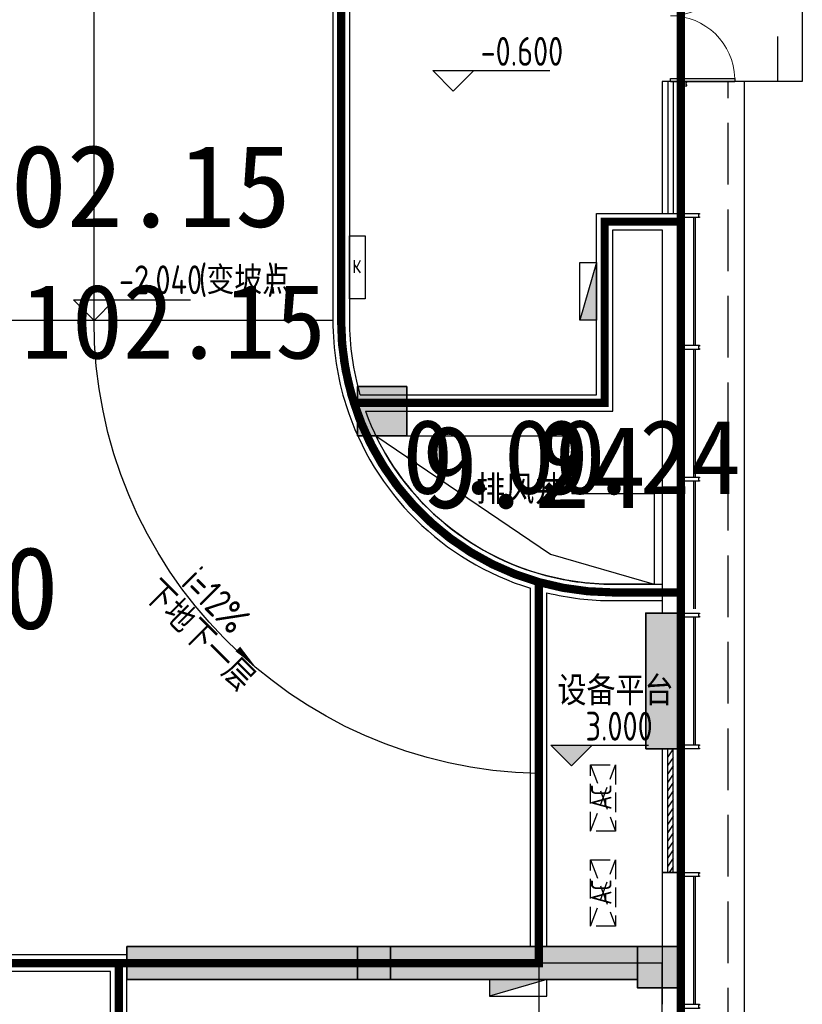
# Model space of a CAD drawing. Extents: x 513700 to 513844, y -232466 to -232398.
# Tile 14 of 16: x 513815 to 513824, y -232431 to -232419. Entities that reach past the tile are written whole.
import ezdxf

# ---------------------------------------------------------------- set-up
doc = ezdxf.new("R2010")
doc.units = 0
doc.header["$LTSCALE"] = 1000
for name, pattern in [('$1$DASH', [0.35, 0.25, -0.1]), ('CACHE2', [0.1875, 0.125, -0.0625]), ('CONTINOUS', [0]), ('DASH', [0.35, 0.25, -0.1])]:
    doc.linetypes.add(name, pattern=pattern)
doc.layers.get('0').update_dxf_attribs({"color": 252})
for name, color, linetype in [('$0$A-ANNO-100-TXT', 252, 'Continuous'), ('$0$AA-空调', 252, '$1$DASH'), ('$面积结果', 7, 'Continuous'), ('6#-造型-1F（实施版）金属型材-METAL-S', 253, 'Continuous'), ('6#-造型-银白色铝板', 252, 'Continuous'), ('A-ANNO-100-DIM-E', 253, 'Continuous'), ('A-ANNO-100-TXT', 252, 'Continuous'), ('A-ANNO-20-SYMB', 252, 'Continuous'), ('A-DOOR', 252, 'Continuous'), ('A-HOLE-E', 253, 'Continuous'), ('A-PATT-COLU', 253, 'Continuous'), ('A-STAIR', 252, 'Continuous'), ('A-STONE-S', 253, 'Continuous'), ('A-STR-CONC-B', 252, 'Continuous'), ('A-STR-CONC-C', 253, 'Continuous'), ('A-WALL-S', 252, 'Continuous'), ('A-WINDOW', 253, 'Continuous'), ('AA-DIM_SYMB', 253, 'Continuous'), ('AA-STAIR', 252, 'Continuous'), ('PUB_HATCH', 252, 'Continuous'), ('PUB_TEXT', 252, 'Continuous'), ('建-空调', 253, 'DASH'), ('降板', 253, 'Continuous'), ('面积', 6, 'Continuous')]:
    doc.layers.add(name, color=color, linetype=linetype)
for name, color, linetype, lineweight in [('P-FIRE-FH', 252, 'Continuous', 25), ('S-COLU', 252, 'Continuous', 35), ('S-COLU-HATC', 252, 'Continuous', 25), ('S-WALL', 252, 'Continuous', 35), ('S-WALL-HATC', 252, 'Continuous', 25), ('面积-不计容-地下室-1', 4, 'Continuous', 0), ('面积-计容-住宅-1', 1, 'Continuous', 0), ('面积-计容-餐饮便利店-1', 3, 'Continuous', 0)]:
    doc.layers.add(name, color=color, linetype=linetype, lineweight=lineweight)
doc.styles.add('_TCH_SPACE', font='TSSDENG.shx', dxfattribs={"width": 0.8, "height": 5, "bigfont": 'hztxt.shx'})
doc.styles.add('DIM_FONT', font='SIMPLEX', dxfattribs={"width": 0.7, "bigfont": 'GBCBIG'})
doc.styles.add('dw', font='simhei.ttf')
doc.styles.add('TYDG_02', font='TSSDENG.shx', dxfattribs={"width": 0.8, "bigfont": 'hztxt.shx'})

# ---------------------------------------------------------------- blocks, each defined once
blk = doc.blocks.new('2新72A$C0EC5048D')
at = {"layer": 'S-COLU-HATC'}
for points in [[(-3200, 17500), (-3800, 17500), (-3800, 16900), (-3200, 16900)], [(-3400, 10700), (-3800, 10700), (-3800, 10300), (-3400, 10300)], [(100, 10700), (-400, 10700), (-400, 10200), (100, 10200)]]:
    blk.add_hatch(color=256, dxfattribs=at).paths.add_polyline_path(points)
at = {"layer": 'S-WALL-HATC'}
for points in [[(-300, 13100), (100, 13100), (100, 14750), (-300, 14750)], [(-3800, 10700), (-6600, 10700), (-6600, 10300), (-3800, 10300)], [(-3400, 10700), (-400, 10700), (-400, 10300), (-3400, 10300)]]:
    blk.add_hatch(color=256, dxfattribs=at).paths.add_polyline_path(points)
at = {"layer": 'S-COLU', "elevation": 0}
for points in [[(-3200, 17500), (-3800, 17500), (-3800, 16900), (-3200, 16900)], [(-3400, 10700), (-3800, 10700), (-3800, 10300), (-3400, 10300)], [(100, 10700), (-400, 10700), (-400, 10200), (100, 10200)]]:
    blk.add_lwpolyline(points, close=True, dxfattribs=at)
at = {"layer": 'S-WALL', "elevation": 0}
for points in [[(-300, 13100), (100, 13100), (100, 14750), (-300, 14750)], [(-3800, 10700), (-6600, 10700), (-6600, 10300), (-3800, 10300)], [(-400, 10700), (-3400, 10700)], [(-3400, 10700), (-400, 10700), (-400, 10300), (-3400, 10300)]]:
    blk.add_lwpolyline(points, close=True, dxfattribs=at)
blk = doc.blocks.new('2新12$TwtSys$00000434')
for p, q in [((-0.5, 0.5), (-0.5, -0.5)), ((-0.5, -0.5), (0.5, 0.5)), ((0.5, 0.5), (-0.5, 0.5)), ((0.5, -0.5), (0.5, 0.5)), ((-0.5, -0.5), (0.5, -0.5))]:
    blk.add_line(p, q)
blk.add_solid([(0.5, -0.5), (0.5, 0.5), (-0.5, -0.5)])
blk = doc.blocks.new('2新83A$C6440205E')
at = {"layer": 'P-FIRE-FH', "yscale": 200, "zscale": 700}
for p, xscale, rotation in [((32500, 18655), -700, 90), ((31650, 10200), 700, 180)]:
    blk.add_blockref('2新12$TwtSys$00000434', p, dxfattribs=dict(at, xscale=xscale, rotation=rotation))
blk = doc.blocks.new('2新01$0$HD高低位双层挂式空调室外机')
at = {"layer": '$0$AA-空调'}
for p, q in [((0, 320), (850, 0)), ((850, 320), (0, 0))]:
    blk.add_line(p, q, dxfattribs=at)
blk.add_lwpolyline([(850, 0), (0, 0), (0, 320), (850, 320)], close=True, dxfattribs=at)
at = {"layer": '$0$A-ANNO-100-TXT', "style": 'TYDG_02', "width": 0.8}
blk.add_text('AC', height=263.4, dxfattribs=at).set_placement((275, 52))
blk = doc.blocks.new('2新154_FZH')
blk.add_lwpolyline([(-0.5, -0.5), (0.5, -0.5), (0.5, 0.5), (-0.5, 0.5)], close=True)
at = {"layer": 'PUB_HATCH'}
blk.add_solid([(-0.5, -0.5), (0.5, -0.5), (-0.5, 0.5), (0.5, 0.5)], dxfattribs=at)
blk = doc.blocks.new('2新231F柱')
at = {"layer": 'A-PATT-COLU'}
for points in [[(-39562, -21598), (-39562, -21198), (-42362, -21198), (-42362, -21598)], [(-39162, -21198), (-39162, -21598), (-36162, -21598), (-36162, -21198)]]:
    blk.add_hatch(color=256, dxfattribs=at).paths.add_polyline_path(points)
at = {"layer": 'A-STR-CONC-B'}
for p, q in [((-42362, -21198), (-39562, -21198)), ((-42362, -21198), (-42362, -21598)), ((-39162, -21198), (-36162, -21198)), ((-42362, -21598), (-39562, -21598)), ((-39162, -21598), (-36162, -21598))]:
    blk.add_line(p, q, dxfattribs=at)
at = {"layer": 'A-STR-CONC-C'}
for p, xscale, yscale, zscale, rotation in [((-39262, -14698), 599.9999999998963, 599.9999999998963, 599.9999999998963, 270), ((-35862, -17973), 1649.999999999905, 400.0011444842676, 400.0011444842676, 270.0000000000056), ((-39362, -21398), 399.9999999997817, 399.9999999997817, 399.9999999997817, 359.9999999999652), ((-35912, -21448), 499.99999999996, 499.99999999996, 499.99999999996, 270.0000000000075)]:
    blk.add_blockref('2新154_FZH', p, dxfattribs=dict(at, xscale=xscale, yscale=yscale, zscale=zscale, rotation=rotation))
blk = doc.blocks.new('2新84A$C7F1512ED')
at = {"layer": 'A-ANNO-100-DIM-E'}
for p, q in [((-2900, -9300), (-3150, -9050)), ((-3150, -9050), (-1727, -9050)), ((-2900, -9300), (-2650, -9050))]:
    blk.add_line(p, q, dxfattribs=at)
at = {"layer": 'A-ANNO-20-SYMB'}
blk.add_lwpolyline([(-2357, -12083, 0, 0, 0), (-943, -13498, 0, 80, 0), (-1155, -13286, 0, 0, 0)], format="xyseb", dxfattribs=at)
at = {"layer": 'AA-DIM_SYMB'}
blk.add_lwpolyline([(2498, -14799, -0.408771), (-2900, -9300), (-2900, 3100)], format="xyb", dxfattribs=at)
at = {"layer": 'AA-STAIR', "ltscale": 10}
blk.add_lwpolyline([(0, -9300), (-5000, -9300)], dxfattribs=at)
at = {"layer": 'PUB_TEXT', "color": 7, "style": 'TYDG_02', "width": 0.8}
for s, p in [('(', (-1627, -8980)), (')', (-796, -8980)), ('-2.040', (-2597, -8980))]:
    blk.add_text(s, height=350, dxfattribs=at).set_placement(p)
at = {"layer": 'PUB_TEXT', "color": 7, "style": 'TYDG_02'}
blk.add_text('变坡点', height=337.6, dxfattribs=at).set_placement((-1534, -8980))
at = {"layer": 'PUB_TEXT', "color": 7, "style": 'TYDG_02', "width": 0.8}
blk.add_text('i=12%', height=350, rotation=315, dxfattribs=at).set_placement((-1859, -12504))
at = {"layer": 'PUB_TEXT', "color": 7, "style": 'TYDG_02'}
blk.add_text('下地下一层', height=337.6, rotation=315, dxfattribs=at).set_placement((-2340, -12643))
blk = doc.blocks.new('2新164a-waraet5465478')
at = {"layer": '6#-造型-1F（实施版）金属型材-METAL-S'}
blk.add_lwpolyline([(2224547, 326871), (2224547, 327121), (2224597, 327121), (2224597, 326871), (2224587, 326871), (2224587, 326881), (2224557, 326881), (2224557, 326871)], close=True, dxfattribs=at)
blk = doc.blocks.new('2新157a-dahsedfweo334')
at = {"layer": '6#-造型-1F（实施版）金属型材-METAL-S'}
blk.add_lwpolyline([(2186872, 353421), (2186922, 353421), (2186922, 353521), (2186912, 353521), (2186912, 353511), (2186882, 353511), (2186882, 353521), (2186872, 353521)], close=True, dxfattribs=at)
blk = doc.blocks.new('2新75A$C42150BCA')
at = {"layer": 'A-STONE-S'}
for points in [[(33780, 19550), (33780, 18000)], [(33800, 19550), (33800, 18000)], [(33780, 17950), (33780, 16400)], [(33800, 17950), (33800, 16400)], [(33780, 16350), (33780, 14800)], [(33800, 16350), (33800, 14800)], [(33780, 14700), (33780, 13150)], [(33800, 14700), (33800, 13150)], [(33780, 11550), (33780, 10000)], [(33800, 11550), (33800, 10000)]]:
    blk.add_lwpolyline(points, dxfattribs=at)
at = {"layer": '6#-造型-银白色铝板'}
for name, p, rotation in [('2新157a-dahsedfweo334', (-319821, 2208072), 270), ('2新164a-waraet5465478', (360721, -2204997), 90), ('2新164a-waraet5465478', (360721, -2206597), 90), ('2新164a-waraet5465478', (360721, -2208197), 90), ('2新164a-waraet5465478', (360721, -2209847), 90), ('2新164a-waraet5465478', (360721, -2211447), 90), ('2新164a-waraet5465478', (360721, -2212997), 90), ('2新164a-waraet5465478', (360721, -2214597), 90)]:
    blk.add_blockref(name, p, dxfattribs=dict(at, rotation=rotation))
blk = doc.blocks.new('2新04$DorLib2D$00000002')
for p, q in [((-0.5, 0), (-0.5, 0.4875)), ((-0.475, 0.4875), (-0.5, 0.4875)), ((-0.475, 0), (-0.475, 0.4875)), ((0.475, 0), (0.475, 0.4875)), ((0.475, 0.4875), (0.5, 0.4875)), ((0.5, 0), (0.5, 0.4875)), ((-0.5, 0), (-0.475, 0)), ((0.5, 0), (0.475, 0))]:
    blk.add_line(p, q)
at = {"lineweight": 13}
for centre, start, end in [((-0.4875, 0), 0, 88.53072), ((0.4875, 0), 91.46928, 180)]:
    blk.add_arc(centre, 0.4875, start, end, dxfattribs=at)
blk = doc.blocks.new('2新14$WINLIB2D$00000039')
at = {"color": 0}
for points in [[(-0.5, 0.5), (-0.5, -0.5)], [(0.5, 0.5), (-0.5, 0.5)], [(0.5, -0.5), (0.5, 0.5)], [(-0.5, 0.1667), (0.5, 0.1667)], [(-0.3839, -0.1667), (-0.448, 0.1667)], [(-0.3159, -0.1667), (-0.38, 0.1667)], [(-0.2479, -0.1667), (-0.312, 0.1667)], [(-0.1799, -0.1667), (-0.244, 0.1667)], [(-0.1119, -0.1667), (-0.176, 0.1667)], [(-0.0439, -0.1667), (-0.108, 0.1667)], [(0.0241, -0.1667), (-0.04, 0.1667)], [(0.0921, -0.1667), (0.028, 0.1667)], [(0.16, -0.1667), (0.0959, 0.1667)], [(0.228, -0.1667), (0.1639, 0.1667)], [(0.296, -0.1667), (0.2319, 0.1667)], [(0.364, -0.1667), (0.2999, 0.1667)], [(0.432, -0.1667), (0.3679, 0.1667)], [(0.5, -0.1667), (0.4359, 0.1667)], [(-0.4519, -0.1667), (-0.5, 0.0836)], [(-0.5, -0.1667), (0.5, -0.1667)], [(0.5, -0.5), (-0.5, -0.5)]]:
    blk.add_lwpolyline(points, dxfattribs=at)

msp = doc.modelspace()

# ---------------------------------------------------------------- hatches: boundary and pattern name
at = {"layer": 'A-ANNO-100-DIM-E'}
msp.add_hatch(color=252, dxfattribs=at).paths.add_polyline_path([(513821.567, -232427.799), (513821.317, -232427.549), (513821.817, -232427.549)])

# ---------------------------------------------------------------- linework, layer by layer
at = {"color": 252, "linetype": 'DASH', "ltscale": 0.003}
for points in [[(513822.87, -232417.894), (513824.07, -232417.894), (513824.07, -232419.494), (513822.87, -232419.494)], [(513823.47, -232432.294), (513823.47, -232419.494)]]:
    msp.add_lwpolyline(points, dxfattribs=at)
at = {"color": 252, "linetype": 'CACHE2'}
msp.add_lwpolyline([(513823.67, -232432.294), (513823.67, -232419.494)], dxfattribs=at)
at = {"color": 252}
msp.add_lwpolyline([(513821.17, -232434.694), (513822.67, -232434.694), (513822.67, -232430.194), (513821.17, -232430.194)], close=True, dxfattribs=at)
at = {"layer": 'A-ANNO-100-DIM-E', "color": 252}
for p, q in [((513820.132, -232419.608), (513819.882, -232419.358)), ((513819.882, -232419.358), (513821.305, -232419.358)), ((513820.132, -232419.608), (513820.382, -232419.358)), ((513821.567, -232427.799), (513821.317, -232427.549)), ((513821.317, -232427.549), (513822.504, -232427.549)), ((513821.567, -232427.799), (513821.817, -232427.549))]:
    msp.add_line(p, q, dxfattribs=at)
at = {"layer": 'A-DOOR', "color": 252}
msp.add_line((513822.87, -232417.894), (513822.87, -232419.494), dxfattribs=at)
at = {"layer": 'A-HOLE-E', "color": 252}
msp.add_lwpolyline([(513822.57, -232424.494), (513822.57, -232425.594), (513822.07, -232425.594, -0.287008), (513819.193, -232423.794), (513819.57, -232423.794), (513819.57, -232423.794), (513821.57, -232423.794), (513821.57, -232424.494)], format="xyb", close=True, dxfattribs=at)
msp.add_lwpolyline([(513819.193, -232423.794), (513821.314, -232425.231), (513822.57, -232425.594)], dxfattribs=at)
at = {"layer": 'A-STAIR', "color": 252}
msp.add_lwpolyline([(513822.87, -232417.894), (513824.37, -232417.894), (513824.37, -232419.494), (513822.87, -232419.494)], dxfattribs=at)
at = {"layer": 'A-WALL-S', "color": 252}
for p, q in [((513818.67, -232413.094), (513818.67, -232422.394)), ((513818.87, -232413.294), (513818.87, -232422.394)), ((513821.87, -232423.294), (513821.87, -232421.094)), ((513821.87, -232421.094), (513822.87, -232421.094)), ((513822.87, -232421.094), (513822.87, -232425.944)), ((513822.07, -232423.494), (513822.07, -232421.294)), ((513822.07, -232421.294), (513822.67, -232421.294)), ((513822.67, -232421.294), (513822.67, -232425.944)), ((513819, -232423.294), (513821.87, -232423.294)), ((513819.065, -232423.494), (513822.07, -232423.494)), ((513822.07, -232425.594), (513822.67, -232425.594)), ((513822.67, -232425.594), (513822.67, -232425.794)), ((513821.07, -232429.994), (513821.07, -232425.643)), ((513821.27, -232429.994), (513821.27, -232425.698)), ((513822.07, -232425.794), (513822.67, -232425.794)), ((513822.87, -232425.944), (513822.67, -232425.944)), ((513822.87, -232427.594), (513822.67, -232427.594)), ((513822.67, -232429.094), (513822.67, -232430.694)), ((513822.87, -232429.094), (513822.87, -232430.694)), ((513821.07, -232429.994), (513821.27, -232429.994)), ((513816.17, -232430.094), (513813.57, -232430.094)), ((513816.17, -232437.094), (513816.17, -232430.094)), ((513815.97, -232430.294), (513813.57, -232430.294)), ((513815.97, -232437.294), (513815.97, -232430.294))]:
    msp.add_line(p, q, dxfattribs=at)
for points in [[(513822.87, -232427.594), (513822.67, -232427.594)], [(513822.87, -232429.094), (513822.67, -232429.094)]]:
    msp.add_lwpolyline(points, dxfattribs=at)
for radius, start, end in [(3.4, 180, 197.6398), (3.2, 180, 196.3349), (3.4, 197.6398, 252.8954), (3.2, 200.1056, 254.1773), (3.2, 254.1773, 270.0001), (3.4, 256.391, 270.0001)]:
    msp.add_arc((513822.07, -232422.394), radius, start, end, dxfattribs=at)
at = {"layer": 'A-WINDOW', "color": 252}
for p, q in [((513822.67, -232419.494), (513822.67, -232421.094)), ((513822.737, -232419.494), (513822.737, -232421.094)), ((513822.804, -232419.494), (513822.804, -232421.094)), ((513822.87, -232419.494), (513822.87, -232421.094))]:
    msp.add_line(p, q, dxfattribs=at)
msp.add_lwpolyline([(513822.87, -232419.494), (513822.67, -232419.494)], dxfattribs=at)
at = {"layer": '建-空调', "color": 252, "ltscale": 10}
msp.add_lwpolyline([(513818.87, -232421.366), (513819.062, -232421.366), (513819.062, -232422.131), (513818.87, -232422.131)], close=True, dxfattribs=at)
at = {"layer": '面积-不计容-地下室-1', "linetype": 'DASH', "ltscale": 0.003, "const_width": 0.1}
msp.add_lwpolyline([(513818.77, -232422.394), (513818.77, -232413.069), (513813.57, -232413.069), (513813.57, -232429.594), (513813.57, -232430.194), (513821.17, -232430.194), (513821.17, -232425.569, -0.335437)], format="xyb", close=True, dxfattribs=at)
at = {"layer": '面积-计容-住宅-1'}
msp.add_line((513818.917, -232423.394), (513821.97, -232423.394), dxfattribs=at)
at = {"layer": '面积-计容-住宅-1', "const_width": 0.1}
msp.add_lwpolyline([(513822.895, -232421.194), (513821.97, -232421.194), (513821.97, -232423.394), (513818.926, -232423.394, 0.251803), (513821.17, -232425.569, 0.069167), (513822.07, -232425.694), (513822.895, -232425.694)], format="xyb", close=True, dxfattribs=at)
at = {"layer": '面积-计容-住宅-1'}
msp.add_lwpolyline([(513818.77, -232422.394, 0.414214), (513822.07, -232425.694)], format="xyb", dxfattribs=at)
at = {"layer": '面积-计容-住宅-1', "const_width": 0.1}
msp.add_lwpolyline([(513816.07, -232430.194), (513813.57, -232430.194), (513813.57, -232429.594), (513789.145, -232429.594), (513789.145, -232433.294), (513800.42, -232433.294), (513800.42, -232434.694), (513802.22, -232434.694), (513802.22, -232439.419), (513804.17, -232439.419), (513804.17, -232434.694), (513814.27, -232434.694), (513814.27, -232440.819), (513816.67, -232440.819), (513816.67, -232437.194), (513816.07, -232437.194)], close=True, dxfattribs=at)
at = {"layer": '面积-计容-餐饮便利店-1', "color": 3, "const_width": 0.1}
for points in [[(513822.895, -232413.069), (513818.77, -232413.069), (513818.77, -232422.394, 0.07712), (513818.926, -232423.394), (513821.97, -232423.394), (513821.97, -232421.194), (513822.895, -232421.194)], [(513822.895, -232425.694), (513822.07, -232425.694, -0.069167), (513821.17, -232425.569), (513821.17, -232430.194), (513816.07, -232430.194), (513816.07, -232437.194), (513816.67, -232437.194), (513816.67, -232440.819), (513822.895, -232440.819)]]:
    msp.add_lwpolyline(points, format="xyb", close=True, dxfattribs=at)

# ---------------------------------------------------------------- block references
at = {"color": 252, "xscale": 0.001, "yscale": 0.001, "zscale": 0.001}
for name, p in [('2新84A$C7F1512ED', (513818.67, -232413.094)), ('2新75A$C42150BCA', (513789.27, -232440.694)), ('2新231F柱', (513858.532, -232408.796))]:
    msp.add_blockref(name, p, dxfattribs=at)
at = {"color": 252, "xscale": 0.0009490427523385, "yscale": 0.0009490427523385, "zscale": 0.0009490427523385, "rotation": 90}
for p in [(513822.103, -232428.594), (513822.103, -232429.746)]:
    msp.add_blockref('2新01$0$HD高低位双层挂式空调室外机', p, dxfattribs=at)
at = {"layer": 'A-DOOR', "color": 252, "xscale": 1.600000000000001, "yscale": 1.600000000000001, "zscale": 0.2, "rotation": 270.0000024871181}
msp.add_blockref('2新04$DorLib2D$00000002', (513822.77, -232418.694), dxfattribs=at)
at = {"layer": 'A-WINDOW', "color": 252, "xscale": -1.5, "yscale": -0.2, "zscale": 0.2, "rotation": 270.0000007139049}
msp.add_blockref('2新14$WINLIB2D$00000039', (513822.77, -232428.344), dxfattribs=at)
at = {"layer": '降板', "color": 252, "xscale": 0.001, "yscale": 0.001, "zscale": 0.001}
msp.add_blockref('2新72A$C0EC5048D', (513822.77, -232440.694), dxfattribs=at)
at = {"layer": '面积', "color": 252, "xscale": 0.001, "yscale": 0.001, "zscale": 0.001}
msp.add_blockref('2新83A$C6440205E', (513789.27, -232440.694), dxfattribs=at)

# ---------------------------------------------------------------- texts
at = {"layer": '$面积结果', "color": 4, "style": 'dw'}
msp.add_text('102.15', height=0.9065, dxfattribs=at).set_placement((513814.886, -232422.856))
at = {"layer": '$面积结果', "color": 1, "style": 'dw'}
for s, p in [('0.00', (513819.514, -232424.497)), ('9.24', (513821.159, -232424.501))]:
    msp.add_text(s, height=0.9065, dxfattribs=at).set_placement(p)
at = {"color": 252, "linetype": 'CONTINOUS', "style": 'DIM_FONT', "text_generation_flag": 4, "width": 0.8}
msp.add_text('K', height=0.151, rotation=0.2323, dxfattribs=at).set_placement((513818.912, -232421.663))
at = {"layer": 'A-ANNO-100-DIM-E', "color": 252, "style": 'TYDG_02', "width": 0.8}
for s, p in [('-0.600', (513820.464, -232419.302)), ('3.000', (513821.738, -232427.493))]:
    msp.add_text(s, height=0.35, dxfattribs=at).set_placement(p)
at = {"layer": 'A-ANNO-100-TXT', "color": 252, "style": '_TCH_SPACE'}
for s, p in [('排风井', (513820.41, -232424.621)), ('排风井', (513820.41, -232424.621)), ('设备平台', (513821.397, -232427.064))]:
    msp.add_text(s, height=0.3526, dxfattribs=at).set_placement(p)
at = {"layer": '面积-不计容-地下室-1', "linetype": 'DASH', "ltscale": 3, "style": 'dw'}
msp.add_text('102.15', height=1, dxfattribs=at).set_placement((513814.079, -232421.258))
at = {"layer": '面积-计容-住宅-1', "style": 'dw'}
for s, p in [('9.24', (513819.752, -232424.669)), ('4.90', (513812.619, -232426.136))]:
    msp.add_text(s, height=1, dxfattribs=at).set_placement(p)

doc.saveas('drawing.dxf')
